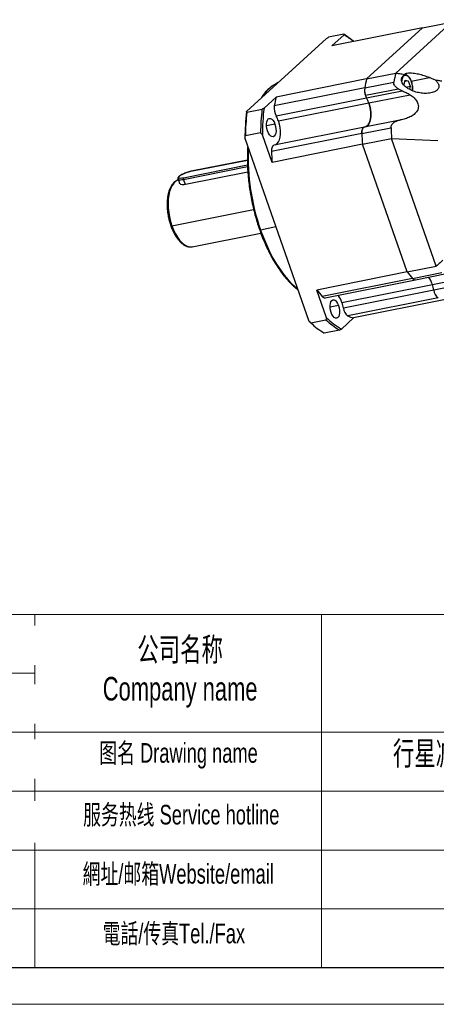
# Model space of a CAD drawing. Header units: millimetres. Extents: x 3238 to 4294, y 1113 to 1860.
# Tile 8 of 17: x 3951 to 4094, y 1113 to 1449. Entities that reach past the tile are written whole.
import ezdxf

# ---------------------------------------------------------------- set-up
doc = ezdxf.new("R2010")
doc.units = ezdxf.units.MM
doc.layers.get('0').update_dxf_attribs({"lineweight": 18})
for name, color, linetype, lineweight in [('SLD-0', 7, 'Continuous', 18), ('图框_外框线', 7, 'Continuous', 18), ('标注线', 7, 'Continuous', 20)]:
    doc.layers.add(name, color=color, linetype=linetype, lineweight=lineweight)
doc.styles.add('标准', font='arial.ttf', dxfattribs={"width": 0.667})

# ---------------------------------------------------------------- blocks, each defined once
blk = doc.blocks.new('142D11111')
at = {"linetype": 'Continuous', "lineweight": 25}
for p, q in [((90.22, 71.19), (57.65, 64.7)), ((70.11, 52.81), (90.22, 71.19)), ((80.62, 54.9), (100.72, 73.29)), ((90.22, 71.19), (100.72, 73.29)), ((55.7, 67.43), (26.88, 41.08)), ((61.89, 68.89), (56.43, 67.8)), ((57.65, 64.7), (62.01, 68.69)), ((70.11, 52.81), (80.62, 54.9)), ((86.22, 52), (92.8, 53.31)), ((69.45, 49.63), (36.88, 43.14)), ((70.11, 52.81), (37.54, 46.32)), ((69.45, 49.63), (79.95, 51.72)), ((83.68, 50.78), (84.07, 52.42)), ((83.84, 50.32), (83.68, 50.78)), ((85.15, 52.12), (83.94, 51.88)), ((84.07, 52.42), (85.15, 52.12)), ((84.38, 49.9), (85.83, 50.18)), ((85.15, 52.12), (85.83, 50.18)), ((85.83, 50.18), (85.57, 49.1)), ((33.18, 42.33), (37.54, 46.32)), ((81.6, 49.21), (69.73, 46.84)), ((70.11, 45.99), (82.96, 48.54)), ((70.93, 44.19), (85.79, 47.15)), ((82.96, 48.54), (81.6, 49.21)), ((37.54, 39.5), (70.11, 45.99)), ((38.36, 37.7), (70.93, 44.19)), ((26.99, 40.88), (32.46, 41.97)), ((37.13, 36.58), (34.07, 35.97)), ((69.39, 35.51), (36.82, 29.02)), ((82.09, 38.04), (69.39, 35.51)), ((31.92, 33.4), (26.46, 32.31)), ((36.08, 22.82), (32.59, 32.78)), ((68.42, 33.17), (35.85, 26.68)), ((68.42, 33.17), (78.93, 35.26)), ((26.28, 31.53), (49.38, -34.33)), ((68.65, 29.31), (36.08, 22.82)), ((68.65, 29.31), (79.16, 31.4)), ((84.76, -16.62), (68.65, 29.31)), ((79.16, 31.4), (95.86, 30.68)), ((95.26, -14.53), (79.16, 31.4)), ((4.18, 16.7), (27.24, 21.3)), ((27.22, 21.76), (4.21, 17.17)), ((6.86, 19.59), (27.18, 23.64)), ((27.18, 23.66), (6.9, 19.62)), ((27.34, 19.33), (4.83, 14.84)), ((2.19, 16.83), (2.75, 15.23)), ((4.83, 14.84), (4.18, 16.7)), ((0, 0), (29.44, 5.87)), ((7.29, -7.52), (32.02, -2.6)), ((37.49, -0.42), (31.95, -1.52)), ((7.29, -7.52), (7.35, -7.51)), ((84.76, -16.62), (52.19, -23.11)), ((84.76, -16.62), (95.26, -14.53)), ((86.69, -18.92), (97.2, -16.83)), ((87.74, -19.41), (98.97, -17.17)), ((86.69, -18.92), (54.12, -25.41)), ((55.17, -25.9), (87.74, -19.41)), ((61.26, -27.61), (93.83, -21.12)), ((93.83, -21.12), (108.7, -18.16)), ((107.21, -20.61), (94.36, -23.17)), ((55.68, -33.07), (52.19, -23.11)), ((94.36, -23.17), (61.79, -29.66)), ((95.96, -25.97), (63.39, -32.46)), ((97.99, -26.68), (65.42, -33.17)), ((60.04, -28.73), (56.97, -29.34)), ((49.63, -34.56), (49.38, -34.33)), ((49.63, -34.56), (49.94, -34.85)), ((50.04, -34.94), (55.51, -33.85)), ((65.42, -33.17), (61.06, -37.16)), ((60.33, -37.52), (54.87, -38.61))]:
    blk.add_line(p, q, dxfattribs=at)
at = {"linetype": 'Continuous', "lineweight": 25, "flags": 128}
for points in [[(36.37, 50.44), (36.34, 50.42), (35.11, 49.43)], [(38.27, 51.49), (37.63, 51.2), (36.37, 50.44)], [(69.79, 35.58), (70.03, 35.69), (70.54, 36.08), (70.97, 36.68), (71.3, 37.47), (71.53, 38.42), (71.64, 39.49), (71.64, 40.64), (71.51, 41.84), (71.27, 43.04), (70.93, 44.19)], [(70.93, 44.19), (71.27, 43.04), (71.51, 41.84), (71.64, 40.64), (71.64, 39.49), (71.53, 38.42), (71.3, 37.47), (70.97, 36.68), (70.54, 36.08), (70.03, 35.69), (69.79, 35.58)], [(34.44, 34.12), (34.2, 34.96), (34.08, 35.82), (34.07, 36.66), (34.18, 37.4), (34.39, 38.01), (34.71, 38.43), (35.09, 38.64), (35.52, 38.63), (35.98, 38.4), (36.41, 37.96), (36.81, 37.34), (37.13, 36.58)], [(37.13, 36.58), (37.37, 35.74), (37.49, 34.88), (37.5, 34.04), (37.39, 33.3), (37.18, 32.7), (36.87, 32.27), (36.48, 32.06), (36.05, 32.07), (35.6, 32.3), (35.16, 32.74), (34.76, 33.36), (34.44, 34.12)], [(37.22, 29.1), (37.46, 29.2), (37.97, 29.59), (38.4, 30.19), (38.73, 30.98), (38.96, 31.93), (39.07, 33), (39.06, 34.15), (38.94, 35.35), (38.7, 36.55), (38.36, 37.7)], [(68.42, 33.17), (68.43, 33.64), (68.47, 34.07), (68.55, 34.47), (68.68, 34.81), (68.83, 35.1), (69.02, 35.31), (69.23, 35.45), (69.39, 35.51)], [(69.39, 35.51), (69.23, 35.45), (69.02, 35.31), (68.83, 35.1), (68.68, 34.81), (68.55, 34.47), (68.47, 34.07), (68.43, 33.64), (68.42, 33.17)], [(36.82, 29.02), (36.66, 28.96), (36.45, 28.82), (36.26, 28.61), (36.1, 28.32), (35.98, 27.98), (35.9, 27.58), (35.86, 27.15), (35.85, 26.68)], [(4.21, 17.17), (3.52, 17.07), (2.97, 17.05), (2.59, 17.13), (2.42, 17.29), (2.45, 17.52), (2.7, 17.82), (3.14, 18.15), (3.74, 18.5), (4.46, 18.84), (5.26, 19.15), (6.08, 19.41), (6.86, 19.59)], [(6.9, 19.62), (6.89, 19.61), (6.86, 19.59)], [(2.36, 16.45), (2.05, 16.36), (1.32, 15.96), (0.65, 15.35), (0.06, 14.53), (-0.44, 13.53), (-0.84, 12.36), (-1.13, 11.04), (-1.31, 9.61), (-1.38, 8.07), (-1.33, 6.47), (-1.16, 4.83), (-0.88, 3.19), (-0.49, 1.57), (0, 0)], [(2.18, 16.84), (2.21, 16.78), (2.38, 16.65), (2.68, 16.58), (3.09, 16.56), (3.59, 16.61), (4.18, 16.7)], [(0, 0), (-0.12, -0.02), (-0.22, -0.03), (-0.3, -0.02), (-0.36, -0.01), (-0.39, 0.02), (-0.4, 0.03)], [(0, 0), (0.58, -1.48), (1.24, -2.85), (1.97, -4.09), (2.75, -5.16), (3.58, -6.06), (4.42, -6.76), (5.28, -7.25), (6.13, -7.52), (6.96, -7.57), (7.29, -7.52)], [(31.95, -1.52), (32.94, -4.2), (34.03, -6.78), (35.18, -9.25), (36.41, -11.6), (37.71, -13.81), (39.06, -15.87), (40.46, -17.76), (41.9, -19.49), (43.38, -21.03), (44.88, -22.38), (45.31, -22.74)], [(57.34, -31.2), (57.11, -30.36), (56.98, -29.49), (56.97, -28.66), (57.08, -27.91), (57.3, -27.31), (57.61, -26.88), (57.99, -26.67), (58.43, -26.68), (58.88, -26.91), (59.32, -27.36), (59.71, -27.98), (60.04, -28.73)], [(60.04, -28.73), (60.27, -29.57), (60.4, -30.44), (60.41, -31.27), (60.3, -32.01), (60.08, -32.62), (59.77, -33.04), (59.38, -33.26), (58.95, -33.25), (58.5, -33.01), (58.06, -32.57), (57.67, -31.95), (57.34, -31.2)]]:
    blk.add_lwpolyline(points, dxfattribs=at)
at = {"linetype": 'Continuous', "lineweight": 25}
for centre, radius, start, end in [((46.51, 43.76), 29.46, 49.824, 58.5211), ((47.41, 44.11), 28.59, 50.8004, 59.2992), ((135.32, 41.79), 56.25, 166.5235, 169.8322), ((75.12, 48.79), 5.73, 171.548, 199.843), ((75.13, 48.79), 5.74, 171.5627, 209.1738), ((124.82, 39.7), 56.25, 166.5235, 169.8322), ((46.34, 37.44), 16.43, 133.1161, 148.0978), ((35.2, 48.99), 0.447, 100.8048, 132.2161), ((92.25, 33.21), 56.25, 166.5235, 169.8322), ((74.42, 48.46), 4.96, 199.0389, 209.8802), ((42.56, 42.3), 5.74, 171.5627, 209.1738), ((61.07, 40.79), 10.43, 19.0389, 29.8802), ((113.29, 30.91), 87.01, 173.292, 179.5942), ((114.25, 31.15), 87.8, 173.6402, 179.246), ((119.71, 32.24), 87.8, 173.6402, 179.246), ((119.59, 32.17), 87.01, 173.292, 179.5942), ((28.5, 34.3), 10.43, 19.0389, 29.8802), ((163.17, 36.83), 94.82, 182.2129, 184.5489), ((173.68, 38.92), 94.82, 182.2129, 184.5489), ((106.07, 24.58), 78.58, 177.5758, 199.3981), ((130.6, 30.34), 94.82, 182.2129, 184.5489), ((4.63, 16.91), 0.495, 148.0337, 204.8525), ((119.79, 10.84), 44.51, 218.0871, 221.9548), ((87.64, -18.25), 1.16, 215.0664, 274.8651), ((87.62, -18.29), 1.13, 213.9756, 275.9559), ((85.17, -23.99), 9.13, 18.3314, 37.1946), ((81.56, -25.4), 12.99, 9.8731, 19.2307), ((87.22, 4.35), 44.51, 218.0871, 221.9548), ((98.14, -22.88), 3.79, 184.4943, 234.7921), ((55.05, -24.78), 1.13, 213.9756, 275.9559), ((52.6, -30.48), 9.13, 18.3314, 37.1946), ((48.99, -31.89), 12.99, 9.8731, 19.2307), ((65.57, -29.37), 3.79, 184.4943, 234.7921), ((71.1, -12.27), 30.95, 227.1166, 238.3595), ((76.56, -11.18), 30.95, 227.1166, 238.3595), ((76.83, -10.85), 30.68, 226.4186, 239.0575), ((69.82, -17.39), 16.38, 246.8664, 254.3986)]:
    blk.add_arc(centre, radius, start, end, dxfattribs=at)
for points, knots in [([(55.7, 67.43), (55.84, 67.5), (56.08, 67.62), (56.32, 67.74), (56.43, 67.8)], [0, 0, 0, 0, 0.558788, 1, 1, 1, 1]), ([(61.89, 68.89), (61.91, 68.85), (61.95, 68.79), (61.99, 68.72), (62.01, 68.69)], [0, 0, 0, 0, 0.561212, 1, 1, 1, 1]), ([(83.74, 54.35), (83.15, 54.45), (82.12, 54.64), (81.08, 54.82), (80.62, 54.9)], [0, 0, 0, 0, 0.56, 1, 1, 1, 1]), ([(85.1, 49.33), (84.62, 49.66), (83.89, 50.17), (83.18, 51.04), (82.79, 51.76), (82.62, 52.51), (82.74, 53.23), (83.11, 53.88), (83.52, 54.19), (83.74, 54.35)], [0, 0, 0, 0, 0.248266, 0.37862, 0.498947, 0.626022, 0.748734, 0.870407, 1, 1, 1, 1]), ([(82.84, 51.73), (82.86, 51.96), (82.9, 52.59), (83.13, 53.39), (83.43, 53.74), (83.56, 53.9)], [0, 0, 0, 0, 0.237616, 0.663393, 1, 1, 1, 1]), ([(83.27, 54.08), (83.3, 54.08), (83.34, 54.09), (83.4, 54.07), (83.44, 54.04), (83.48, 54.01), (83.52, 53.97), (83.54, 53.93), (83.56, 53.9)], [0, 0, 0, 0, 0.239457, 0.368361, 0.5, 0.631639, 0.760543, 1, 1, 1, 1]), ([(83.56, 53.9), (83.71, 54), (84.05, 54.23), (84.6, 54.12), (85.11, 53.77), (85.52, 53.31), (85.92, 52.66), (86.26, 51.86), (86.51, 50.98), (86.65, 50.1), (86.69, 49.28), (86.64, 48.81), (86.61, 48.59)], [0, 0, 0, 0, 0.113786, 0.257714, 0.341942, 0.4333, 0.530117, 0.629914, 0.72971, 0.826527, 0.917885, 1, 1, 1, 1]), ([(92.8, 53.31), (92.17, 53.54), (90.9, 53.99), (88.91, 54.52), (87.14, 54.83), (85.73, 54.94), (84.74, 54.88), (84.04, 54.68), (83.83, 54.46), (83.74, 54.35)], [0, 0, 0, 0, 0.200851, 0.407153, 0.5995, 0.724763, 0.830697, 0.92024, 1, 1, 1, 1]), ([(84.51, 54.25), (84.5, 54.25), (84.35, 54.35), (84.1, 54.39), (83.88, 54.34), (83.8, 54.32)], [0, 0, 0, 0, 0.026212, 0.661113, 1, 1, 1, 1]), ([(86.5, 51.07), (86.48, 51.15), (86.41, 51.5), (86.2, 52.12), (85.86, 52.86), (85.45, 53.49), (85, 53.98), (84.67, 54.16), (84.51, 54.25)], [0, 0, 0, 0, 0.04713, 0.23718, 0.427659, 0.619119, 0.812182, 1, 1, 1, 1]), ([(94.96, 52.38), (94.57, 52.56), (93.88, 52.89), (93.13, 53.18), (92.8, 53.31)], [0, 0, 0, 0, 0.555862, 1, 1, 1, 1]), ([(36.2, 50.35), (35.93, 50.16), (35.48, 49.85), (35.06, 49.47), (34.9, 49.32)], [0, 0, 0, 0, 0.621159, 1, 1, 1, 1]), ([(81.6, 49.21), (81.37, 49.36), (80.9, 49.68), (80.34, 50.29), (80.02, 50.87), (79.92, 51.36), (79.94, 51.6), (79.95, 51.72)], [0, 0, 0, 0, 0.24909, 0.498843, 0.749257, 0.876585, 1, 1, 1, 1]), ([(94.96, 52.38), (95.08, 52.27), (95.31, 52.06), (95.61, 51.7), (95.87, 51.33), (96.13, 50.81), (96.27, 50.11), (96.06, 49.44), (95.72, 48.98), (95.39, 48.69), (95.02, 48.43), (94.48, 48.16), (93.73, 47.9), (92.46, 47.65), (90.79, 47.59), (88.81, 47.85), (86.86, 48.38), (85.69, 49.01), (85.1, 49.33)], [0, 0, 0, 0, 0.032196, 0.062788, 0.095128, 0.125725, 0.188392, 0.251013, 0.281701, 0.313912, 0.344455, 0.376737, 0.436576, 0.501868, 0.626725, 0.750782, 0.875587, 1, 1, 1, 1]), ([(86.64, 48.57), (86.65, 48.63), (86.71, 48.94), (86.71, 49.57), (86.66, 50.36), (86.54, 50.86), (86.5, 51.07)], [0, 0, 0, 0, 0.084157, 0.418003, 0.75048, 1, 1, 1, 1]), ([(97.19, 52), (96.77, 52.07), (96.03, 52.2), (95.29, 52.33), (94.96, 52.38)], [0, 0, 0, 0, 0.56, 1, 1, 1, 1]), ([(34.9, 49.32), (34.7, 49.13), (34.12, 48.59), (33.23, 47.54), (32.48, 46.55), (32.11, 45.91), (32.04, 45.8)], [0, 0, 0, 0, 0.193247, 0.556293, 0.920399, 1, 1, 1, 1]), ([(85.79, 47.15), (86.05, 46.98), (86.56, 46.64), (87.25, 46.04), (87.86, 45.39), (88.35, 44.65), (88.69, 43.86), (88.83, 43.01), (88.72, 42.16), (88.4, 41.38), (87.89, 40.68), (87.27, 40.08), (86.54, 39.56), (85.51, 38.99), (84.09, 38.44), (82.9, 38.2), (82.31, 38.07)], [0, 0, 0, 0, 0.064213, 0.124706, 0.189505, 0.249869, 0.312608, 0.375202, 0.437582, 0.500337, 0.560708, 0.625467, 0.685967, 0.750468, 0.874784, 1, 1, 1, 1]), ([(26.99, 40.88), (26.97, 40.92), (26.93, 40.98), (26.89, 41.05), (26.88, 41.08)], [0, 0, 0, 0, 0.561212, 1, 1, 1, 1]), ([(33.18, 42.33), (33.05, 42.26), (32.8, 42.14), (32.56, 42.02), (32.46, 41.97)], [0, 0, 0, 0, 0.558788, 1, 1, 1, 1]), ([(78.93, 35.26), (78.94, 35.46), (78.96, 35.86), (79.31, 36.58), (80.04, 37.27), (81.12, 37.82), (81.91, 37.99), (82.31, 38.07)], [0, 0, 0, 0, 0.121472, 0.250525, 0.500012, 0.749573, 1, 1, 1, 1]), ([(26.28, 31.53), (26.32, 31.67), (26.37, 31.93), (26.43, 32.19), (26.46, 32.31)], [0, 0, 0, 0, 0.558788, 1, 1, 1, 1]), ([(31.92, 33.4), (32.05, 33.28), (32.27, 33.08), (32.49, 32.87), (32.59, 32.78)], [0, 0, 0, 0, 0.561212, 1, 1, 1, 1]), ([(27.32, 28.57), (27.29, 28.2), (27.2, 26.99), (27.16, 24.88), (27.18, 22.25), (27.31, 19.58), (27.53, 16.87), (27.85, 14.14), (28.27, 11.41), (28.79, 8.69), (29.39, 5.98), (30.09, 3.31), (30.87, 0.69), (31.73, -1.87), (32.67, -4.36), (33.68, -6.77), (34.76, -9.08), (35.91, -11.28), (37.11, -13.37), (38.37, -15.33), (39.67, -17.15), (41.02, -18.83), (42.4, -20.36), (43.81, -21.7), (44.81, -22.58), (45.35, -22.95), (45.4, -22.99)], [0, 0, 0, 0, 0.019815, 0.064142, 0.108454, 0.152752, 0.19704, 0.24132, 0.285594, 0.329866, 0.374138, 0.418411, 0.462688, 0.506972, 0.551264, 0.595568, 0.639887, 0.684223, 0.728581, 0.772961, 0.817369, 0.861804, 0.906267, 0.950754, 0.995255, 1, 1, 1, 1]), ([(6.9, 19.62), (6.78, 19.59), (6.41, 19.51), (5.76, 19.33), (4.97, 19.06), (4.22, 18.75), (3.54, 18.42), (2.96, 18.08), (2.51, 17.73), (2.25, 17.42), (2.13, 17.1), (2.18, 16.93), (2.2, 16.86)], [0, 0, 0, 0, 0.059591, 0.173853, 0.287767, 0.401635, 0.515823, 0.630977, 0.748458, 0.872088, 0.951587, 1, 1, 1, 1]), ([(2.36, 16.43), (2.29, 16.42), (1.96, 16.37), (1.4, 16.08), (0.71, 15.58), (0.09, 14.9), (-0.45, 14.06), (-0.91, 13.06), (-1.27, 11.92), (-1.53, 10.66), (-1.7, 9.3), (-1.75, 7.87), (-1.71, 6.39), (-1.56, 4.88), (-1.32, 3.37), (-0.98, 1.87), (-0.65, 0.76), (-0.44, 0.16), (-0.4, 0.03)], [0, 0, 0, 0, 0.016055, 0.080412, 0.145064, 0.211377, 0.27976, 0.34966, 0.420222, 0.490788, 0.561146, 0.631279, 0.70123, 0.771052, 0.840801, 0.91053, 0.980284, 1, 1, 1, 1]), ([(4.83, 14.84), (4.63, 14.81), (4.22, 14.75), (3.53, 14.78), (2.94, 14.96), (2.84, 15.21), (2.81, 15.29)], [0, 0, 0, 0, 0.20052, 0.401681, 0.8012, 1, 1, 1, 1]), ([(-0.4, 0.03), (-0.31, -0.22), (-0.05, -0.93), (0.43, -2.05), (1.08, -3.28), (1.78, -4.39), (2.54, -5.36), (3.35, -6.18), (4.2, -6.83), (5.08, -7.3), (5.96, -7.56), (6.73, -7.63), (7.18, -7.53), (7.36, -7.49)], [0, 0, 0, 0, 0.051752, 0.150106, 0.248726, 0.347689, 0.447087, 0.546965, 0.647215, 0.747046, 0.845098, 0.940008, 1, 1, 1, 1]), ([(97.62, -12.41), (97.18, -12.81), (96.4, -13.51), (95.61, -14.22), (95.26, -14.53)], [0, 0, 0, 0, 0.56, 1, 1, 1, 1]), ([(50.04, -34.94), (49.92, -34.83), (49.7, -34.62), (49.47, -34.42), (49.38, -34.33)], [0, 0, 0, 0, 0.561212, 1, 1, 1, 1]), ([(55.68, -33.07), (55.65, -33.22), (55.59, -33.48), (55.53, -33.74), (55.51, -33.85)], [0, 0, 0, 0, 0.558788, 1, 1, 1, 1]), ([(60.33, -37.52), (60.47, -37.46), (60.71, -37.34), (60.95, -37.21), (61.06, -37.16)], [0, 0, 0, 0, 0.561212, 1, 1, 1, 1])]:
    blk.add_open_spline(points, degree=3, knots=knots, dxfattribs=at)
blk.add_open_spline([(82.96, 48.54), (83.45, 48.35), (84.44, 47.96), (85.34, 47.42), (85.79, 47.15)], degree=3, dxfattribs=at)

msp = doc.modelspace()

# ---------------------------------------------------------------- linework, layer by layer
at = {"layer": '图框_外框线'}
for p, q in [((3331.1297, 1246.0976), (4281.3754, 1246.0976)), ((3956.2512, 1246.0976), (3956.2512, 1125.3989)), ((4054.3664, 1246.0976), (4054.3664, 1125.3989)), ((3422.1936, 1225.959), (3956.2512, 1225.959)), ((3331.1297, 1205.8204), (4281.3754, 1205.8204)), ((3422.1936, 1185.6818), (4281.3754, 1185.6818)), ((3422.1936, 1165.5431), (4281.3754, 1165.5431)), ((3422.1936, 1145.4045), (4281.3754, 1145.4045))]:
    msp.add_line(p, q, dxfattribs=at)
at = {"layer": '图框_外框线', "color": 3}
msp.add_lwpolyline([(3237.8385, 1112.8262), (4293.9482, 1112.8262), (4293.9482, 1859.6466), (3237.8385, 1859.6466)], close=True, dxfattribs=at)
at = {"layer": '图框_外框线', "color": 3, "lineweight": 25}
msp.add_lwpolyline([(3300.7021, 1125.3989), (4281.3754, 1125.3989), (4281.3754, 1847.0739), (3300.7021, 1847.0739)], close=True, dxfattribs=at)

# ---------------------------------------------------------------- block references
at = {"layer": '标注线', "xscale": 0.95, "yscale": 0.95, "zscale": 0.95}
msp.add_blockref('142D11111', (4003.1238, 1378.9279), dxfattribs=at)

# ---------------------------------------------------------------- texts
at = {"layer": 'SLD-0', "color": 1, "attachment_point": 2, "style": '标准'}
for s, insert, char_height, width in [('{\\fSimSun|b0|i0|c134|p2;公司名称}\\PCompany name', (4005.9311, 1238.1473), 8.05545, 104.292926), ('{\\fSimSun|b0|i0|c134|p2;图名} Drawing name', (4005.3805, 1202.1081), 6.712875, 85.848839), ('  {\\fSimSun|b0|i0|c134|p2;行星减速机}Planetary gearbox{\\fSimSun|b0|i0|c134|p2;：}', (4129.1365, 1202.6259), 8.05545, 126.693218), ('{\\fSimSun|b0|i0|c134|p2;服务热线} Service hotline', (4006.3324, 1180.9996), 6.712875, 95.643854), ('www.fht.tw / www.3fgearmotor.com ', (4171.1883, 1165.7349), 6.712875, 195.668123), ('{\\fSimSun|b0|i0|c134|p2;網址}/{\\fSimSun|b0|i0|c134|p2;邮箱}Website/email', (4005.2871, 1160.7748), 6.712875, 99.55625), ('{\\fSimSun|b0|i0|c134|p2;電話}/{\\fSimSun|b0|i0|c134|p2;传真}Tel./Fax', (4003.7831, 1140.3923), 6.712875, 100.75362)]:
    msp.add_mtext(s, dxfattribs=dict(at, insert=insert, char_height=char_height, width=width))

# ---------------------------------------------------------------- next in the draw order: texts
at = {"layer": 'SLD-0', "color": 1, "attachment_point": 2, "style": '标准', "bg_fill": 2}
for s, insert, char_height, width in [('{\\T1.1;50 Nm/arcmin}', (3924.3714, 1238.9253), 6.712875, 114.075598), ('{\\fSimSun|b1|i0|c134|p2;9400 N}', (3924.8217, 1218.782), 6.712875, 114.075598), ('{\\fSimSun|b1|i0|c134|p2;4700 N}', (3925.2538, 1200.0432), 6.712875, 114.075598), ('{\\fSimSun|b1|i0|c134|p2;刘建勇}', (3923.4269, 1178.7894), 7.10775, 90.898771)]:
    msp.add_mtext(s, dxfattribs=dict(at, insert=insert, char_height=char_height, width=width))

doc.saveas('drawing.dxf')
